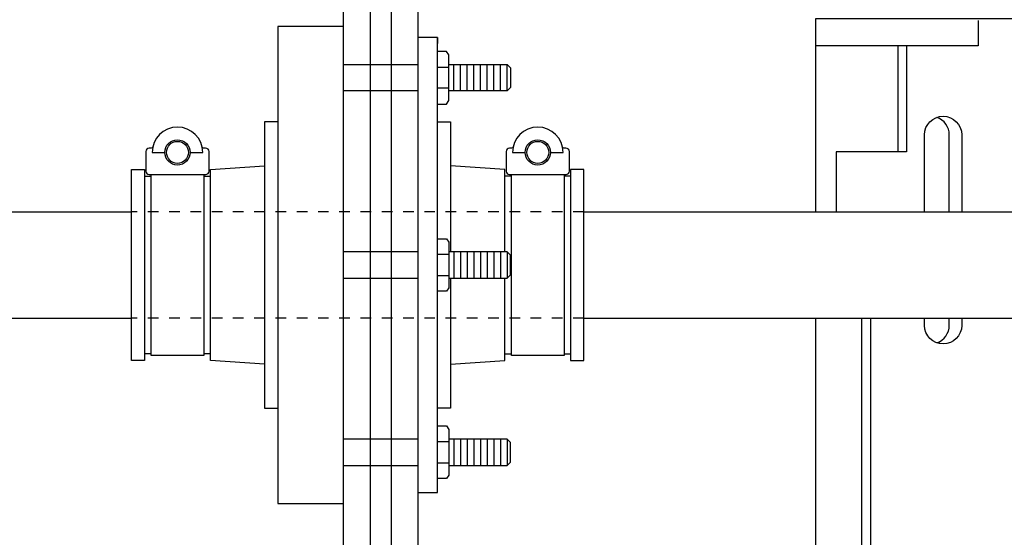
# Model space of a CAD drawing. Extents: x -169 to 6736, y -208 to 3022.
# Tile 210 of 256: x 1500 to 1509, y 932 to 937. Entities that reach past the tile are written whole.
import ezdxf

# ---------------------------------------------------------------- set-up
doc = ezdxf.new("R2010")
doc.units = 0
doc.header["$MEASUREMENT"] = 0
doc.header["$PDSIZE"] = 1
doc.linetypes.add('HIDDEN5', pattern=[0.05, 0.025, -0.025])
doc.layers.get('DEFPOINTS').update_dxf_attribs({"linetype": 'CONTINUOUS'})
for name, color, linetype in [('BOOT-CONDUIT', 1, 'CONTINUOUS'), ('CONDUIT', 2, 'CONTINUOUS'), ('DIM', 3, 'CONTINUOUS'), ('FRP-SUMP', 2, 'CONTINUOUS'), ('PEAGRAVEL-HATCH', 3, 'CONTINUOUS'), ('PROBE', 2, 'CONTINUOUS')]:
    doc.layers.add(name, color=color, linetype=linetype)
doc.styles.add('SIMPLEX', font='simplex')
doc.dimstyles.new('DIM64', dxfattribs={"dimscale": 64, "dimtxt": 0.09375, "dimasz": 0.09375, "dimexe": 0.0625, "dimexo": 0.0625, "dimgap": 0.046875, "dimtad": 1, "dimdec": 4, "dimzin": 3, "dimdsep": 46, "dimlunit": 4, "dimtxsty": 'SIMPLEX', "dimcen": 0, "dimclrd": 256, "dimclre": 256, "dimclrt": 256, "dimadec": 0, "dimazin": 0, "dimtfac": 1, "dimtdec": 4, "dimtmove": 0, "dimatfit": 3, "dimfxl": 1, "dimfrac": 2, "dimtolj": 1, "dimtzin": 0, "dimarcsym": 0})

# ---------------------------------------------------------------- blocks, each defined once
blk = doc.blocks.new('*D109')
at = {"layer": 'DEFPOINTS', "color": 0, "transparency": 16777216}
for p in [(1368.5861, 978.296), (2031.8114, 978.0147), (1368.5861, 700.5233)]:
    blk.add_point(p, dxfattribs=at)
at = {"layer": 'DIM', "lineweight": -2, "transparency": 16777216}
for p, q in [((1368.5861, 974.296), (1368.5861, 696.5233)), ((2031.8114, 974.0147), (2031.8114, 696.5233)), ((2025.8114, 700.5233), (1374.5861, 700.5233))]:
    blk.add_line(p, q, dxfattribs=at)
at = {"layer": 'DIM', "transparency": 16777216}
for points in [[(1374.5861, 701.5233), (1374.5861, 699.5233), (1368.5861, 700.5233)], [(2025.8114, 701.5233), (2025.8114, 699.5233), (2031.8114, 700.5233)]]:
    blk.add_solid(points, dxfattribs=at)
at = {"layer": 'DIM', "transparency": 16777216, "insert": (1700.1988, 708.0947), "char_height": 6, "attachment_point": 5, "style": 'SIMPLEX'}
blk.add_mtext('\\A1;55\'-3 1/4" (F.V. TANK SLAB)', dxfattribs=at)

msp = doc.modelspace()

# ---------------------------------------------------------------- hatches: boundary and pattern name
at = {"layer": 'PEAGRAVEL-HATCH'}
h = msp.add_hatch(dxfattribs=at)
h.set_pattern_fill('AR-SAND', color=256, scale=7.5, style=0)
h.set_pattern_definition([(37.5, (1486.785, 921.773), (-0.4725, 14.451), [0, -11.4, 0, -12.75, 0, -12.1875]), (7.5, (1486.785, 921.773), (13.273, 21.166), [0, -6.15, 0, -10.275, 0, -3.9375]), (327.5, (1477.56, 921.773), (23.356, 0.0424), [0, -3.75, 0, -13.5, 0, -17.625]), (317.5, (1477.56, 921.773), (22.546, 6.583), [0, -1.875, 0, -8.85, 0, -10.125])])
edge = h.paths.add_edge_path()
edge.add_arc((1502.96073, 942.27096), 0.25, 270, 360)
edge.add_line((1503.21073, 942.27096), (1503.21073, 943.80737))
edge.add_line((1503.21073, 943.80737), (1503.07728, 943.80737))
edge.add_arc((1503.07728, 944.05737), 0.25, 180, 270, ccw=False)
edge.add_line((1502.82728, 944.05737), (1502.82728, 944.45572))
edge.add_line((1502.82728, 944.45572), (1502.09075, 945.77096))
edge.add_line((1502.09075, 945.77096), (1486.82413, 945.77096))
edge.add_line((1486.82413, 945.77096), (1486.82413, 921.77328))
edge.add_line((1486.82413, 921.77328), (1503.21073, 921.77328))
edge.add_line((1503.21073, 921.77328), (1503.21073, 922.77328))
edge.add_arc((1502.96073, 922.77328), 0.25, 0, 90)
edge.add_line((1502.96073, 923.02328), (1502.96073, 926.03839))
edge.add_line((1502.96073, 926.03839), (1502.46802, 926.03839))
edge.add_line((1502.46802, 926.03839), (1502.46802, 927.27589))
edge.add_line((1502.46802, 927.27589), (1501.44698, 927.27589))
edge.add_line((1501.44698, 927.27589), (1501.44698, 927.33776))
edge.add_line((1501.44698, 927.33776), (1501.38511, 927.33776))
edge.add_line((1501.38511, 927.33776), (1501.38511, 927.31796))
edge.add_line((1501.38511, 927.31796), (1500.89011, 927.31796))
edge.add_line((1500.89011, 927.31796), (1500.82823, 927.33776))
edge.add_line((1500.82823, 927.33776), (1500.82823, 927.27589))
edge.add_line((1500.82823, 927.27589), (1500.70448, 927.27589))
edge.add_line((1500.70448, 927.27589), (1500.70448, 927.33776))
edge.add_line((1500.70448, 927.33776), (1500.64261, 927.33776))
edge.add_line((1500.64261, 927.33776), (1500.64261, 927.31796))
edge.add_line((1500.64261, 927.31796), (1500.14761, 927.31796))
edge.add_line((1500.14761, 927.31796), (1500.08573, 927.33776))
edge.add_line((1500.08573, 927.33776), (1500.08573, 927.27589))
edge.add_line((1500.08573, 927.27589), (1499.96198, 927.27589))
edge.add_line((1499.96198, 927.27589), (1499.96198, 927.5962))
edge.add_line((1499.96198, 927.5962), (1489.54439, 927.5962))
edge.add_ellipse((1489.57437, 928.1912), major_axis=(0, -0.595), ratio=0.4792007, start_angle=180, end_angle=360, ccw=False)
edge.add_ellipse((1489.57437, 929.3812), major_axis=(0, -0.595), ratio=0.4792007, start_angle=-180, end_angle=0, ccw=False)
edge.add_line((1489.57437, 929.9762), (1499.96198, 929.9762))
edge.add_line((1499.96198, 929.9762), (1499.96198, 930.29651))
edge.add_line((1499.96198, 930.29651), (1500.09811, 930.29651))
edge.add_line((1500.09811, 930.29651), (1500.09811, 930.47011))
edge.add_arc((1500.12964, 930.4704), 0.03154, 90.524935, 180.524935, ccw=False)
edge.add_line((1500.12936, 930.50193), (1500.14798, 930.50193))
edge.add_arc((1500.14798, 930.51756), 0.01563, 269.998281, 347.402966)
edge.add_arc((1500.39511, 930.46233), 0.2376, 12.596713, 167.403307, ccw=False)
edge.add_arc((1500.64261, 930.51399), 0.01563, 179.401642, 294.702336)
edge.add_arc((1500.66057, 930.4704), 0.03154, 0.524935, 111.239353, ccw=False)
edge.add_line((1500.69211, 930.47068), (1500.69211, 930.29651))
edge.add_line((1500.69211, 930.29651), (1500.84061, 930.29651))
edge.add_line((1500.84061, 930.29651), (1500.84061, 930.47011))
edge.add_arc((1500.87215, 930.4704), 0.03154, 90.524935, 180.524935, ccw=False)
edge.add_line((1500.87186, 930.50193), (1500.89048, 930.50193))
edge.add_arc((1500.89048, 930.51756), 0.01563, 269.998281, 347.402966)
edge.add_arc((1501.13761, 930.46233), 0.2376, 12.596713, 167.403307, ccw=False)
edge.add_arc((1501.38511, 930.51399), 0.01562, 179.401642, 294.702336)
edge.add_arc((1501.40307, 930.4704), 0.03154, 0.524935, 111.239353, ccw=False)
edge.add_line((1501.43461, 930.47068), (1501.43461, 930.29651))
edge.add_line((1501.43461, 930.29651), (1502.46802, 930.29651))
edge.add_line((1502.46802, 930.29651), (1502.46802, 931.53401))
edge.add_line((1502.46802, 931.53401), (1502.96073, 931.53401))
edge.add_line((1502.96073, 931.53401), (1502.96073, 932.52282))
edge.add_line((1502.96073, 932.52282), (1502.34198, 932.52282))
edge.add_line((1502.34198, 932.52282), (1502.34198, 933.42001))
edge.add_line((1502.34198, 933.42001), (1502.21823, 933.42001))
edge.add_line((1502.21823, 933.42001), (1502.21823, 933.8329))
edge.add_line((1502.21823, 933.8329), (1501.70759, 933.8686))
edge.add_line((1501.70759, 933.8686), (1501.70759, 933.93048))
edge.add_line((1501.70759, 933.93048), (1501.64571, 933.93048))
edge.add_line((1501.64571, 933.93048), (1501.64571, 933.91464))
edge.add_line((1501.64571, 933.91464), (1501.15071, 933.91464))
edge.add_line((1501.15071, 933.91464), (1501.08884, 933.93048))
edge.add_line((1501.08884, 933.93048), (1501.08884, 933.8686))
edge.add_line((1501.08884, 933.8686), (1500.96509, 933.8686))
edge.add_line((1500.96509, 933.8686), (1500.96509, 934.26579))
edge.add_line((1500.96509, 934.26579), (1489.55488, 934.26579))
edge.add_ellipse((1489.57437, 934.51579), major_axis=(0, -0.25), ratio=0.4792007, start_angle=180, end_angle=360, ccw=False)
edge.add_ellipse((1489.57437, 935.01579), major_axis=(0, 0.25), ratio=0.4792007, start_angle=0, end_angle=180)
edge.add_ellipse((1489.57437, 935.01579), major_axis=(0, 0.25), ratio=0.4792007, start_angle=180, end_angle=360)
edge.add_line((1489.59386, 935.26579), (1500.96509, 935.26579))
edge.add_line((1500.96509, 935.26579), (1500.96509, 935.66298))
edge.add_line((1500.96509, 935.66298), (1501.10121, 935.66298))
edge.add_line((1501.10121, 935.66298), (1501.10121, 935.83262))
edge.add_arc((1501.13275, 935.8329), 0.03154, 90.525794, 180.525794, ccw=False)
edge.add_line((1501.13246, 935.86444), (1501.15171, 935.86444))
edge.add_arc((1501.15171, 935.87929), 0.01485, 270, 347.544043)
edge.add_arc((1501.39821, 935.82484), 0.2376, 12.455772, 167.544151, ccw=False)
edge.add_arc((1501.64505, 935.87536), 0.01485, 177.174659, 296.785729)
edge.add_arc((1501.66367, 935.8329), 0.03154, 0.525422, 112.222818, ccw=False)
edge.add_line((1501.69521, 935.83319), (1501.69521, 935.66211))
edge.add_line((1501.69521, 935.66211), (1502.21823, 935.69869))
edge.add_line((1502.21823, 935.69869), (1502.21823, 936.11157))
edge.add_line((1502.21823, 936.11157), (1502.34198, 936.11157))
edge.add_line((1502.34198, 936.11157), (1502.34198, 937.00876))
edge.add_line((1502.34198, 937.00876), (1502.96073, 937.00876))
edge.add_line((1502.96073, 937.00876), (1502.96073, 942.02096))

# ---------------------------------------------------------------- linework, layer by layer
at = {"layer": 'BOOT-CONDUIT', "color": 7}
for p, q in [((1502.94668, 936.65122), (1503.64668, 936.65122)), ((1503.82963, 936.62686), (1503.93556, 936.62686)), ((1503.98461, 936.40362), (1503.98461, 936.65112)), ((1504.04711, 936.40362), (1504.04711, 936.65112)), ((1504.10961, 936.40362), (1504.10961, 936.65112)), ((1504.17211, 936.40362), (1504.17211, 936.65112)), ((1504.23461, 936.40362), (1504.23461, 936.65112)), ((1504.29711, 936.40362), (1504.29711, 936.65112)), ((1504.35961, 936.40362), (1504.35961, 936.65112)), ((1504.42211, 936.40362), (1504.42211, 936.65112)), ((1504.48461, 936.40362), (1504.48461, 936.65112)), ((1503.93556, 936.42787), (1503.82963, 936.42787)), ((1503.64668, 936.40372), (1502.94668, 936.40372)), ((1503.64668, 934.88944), (1502.94668, 934.88944)), ((1503.93556, 934.86529), (1503.82963, 934.86529)), ((1503.98461, 934.88954), (1503.98461, 934.64204)), ((1504.04711, 934.88954), (1504.04711, 934.64204)), ((1504.10961, 934.88954), (1504.10961, 934.64204)), ((1504.17211, 934.88954), (1504.17211, 934.64204)), ((1504.23461, 934.88954), (1504.23461, 934.64204)), ((1504.29711, 934.88954), (1504.29711, 934.64204)), ((1504.35961, 934.88954), (1504.35961, 934.64204)), ((1504.42211, 934.88954), (1504.42211, 934.64204)), ((1504.48461, 934.88954), (1504.48461, 934.64204)), ((1502.94668, 934.64194), (1503.64668, 934.64194)), ((1503.82963, 934.6663), (1503.93556, 934.6663)), ((1503.64668, 933.12786), (1502.94668, 933.12786)), ((1503.93556, 933.10371), (1503.82963, 933.10371)), ((1503.98461, 933.12797), (1503.98461, 932.88047)), ((1504.04711, 933.12797), (1504.04711, 932.88047)), ((1504.10961, 933.12797), (1504.10961, 932.88047)), ((1504.17211, 933.12797), (1504.17211, 932.88047)), ((1504.23461, 933.12797), (1504.23461, 932.88047)), ((1504.29711, 933.12797), (1504.29711, 932.88047)), ((1504.35961, 933.12797), (1504.35961, 932.88047)), ((1504.42211, 933.12797), (1504.42211, 932.88047)), ((1504.48461, 933.12797), (1504.48461, 932.88047)), ((1502.94668, 932.88036), (1503.64668, 932.88036)), ((1503.82963, 932.90472), (1503.93556, 932.90472))]:
    msp.add_line(p, q, dxfattribs=at)
at = {"layer": 'BOOT-CONDUIT', "linetype": 'Continuous'}
for p, q in [((1501.07478, 935.6011), (1501.13666, 935.6011)), ((1501.63166, 935.6011), (1501.69353, 935.6011)), ((1504.5259, 935.6011), (1504.46402, 935.6011)), ((1505.08277, 935.6011), (1505.0209, 935.6011)), ((1501.13666, 933.93048), (1501.07478, 933.93048)), ((1501.69353, 933.93048), (1501.63166, 933.93048)), ((1504.46402, 933.93048), (1504.5259, 933.93048)), ((1505.0209, 933.93048), (1505.08277, 933.93048))]:
    msp.add_line(p, q, dxfattribs=at)
for points in [[(1502.94668, 932.52282), (1502.94668, 937.00876), (1502.32793, 937.00876), (1502.32793, 932.52282)], [(1500.95103, 933.8686), (1500.95103, 935.66298), (1501.07478, 935.66298), (1501.07478, 935.6011), (1501.07478, 933.93048), (1501.07478, 933.8686)], [(1505.08277, 933.8686), (1505.20652, 933.8686), (1505.20652, 935.66298), (1505.08277, 935.66298), (1505.08277, 935.6011), (1505.08277, 933.93048)]]:
    msp.add_lwpolyline(points, close=True, dxfattribs=at)
at = {"layer": 'BOOT-CONDUIT'}
msp.add_lwpolyline([(1503.82963, 936.90432), (1503.64668, 936.90432), (1503.64668, 932.62752), (1503.82963, 932.62752), (1503.82963, 936.90432), (1503.82963, 936.84888)], dxfattribs=at)
at = {"layer": 'BOOT-CONDUIT', "color": 7}
for points in [[(1503.82963, 936.27988), (1503.91641, 936.27988), (1503.93556, 936.31303), (1503.93556, 936.7417), (1503.91641, 936.77486), (1503.82963, 936.77486)], [(1503.93556, 936.65112), (1504.48461, 936.65112), (1504.51555, 936.62018), (1504.51555, 936.43456), (1504.51283, 936.43184), (1504.48461, 936.40362), (1503.93556, 936.40362)], [(1501.63166, 935.61694), (1501.63166, 933.91464), (1501.13666, 933.91464), (1501.13666, 935.61694)], [(1505.0209, 935.61694), (1505.0209, 933.91464), (1504.5259, 933.91464), (1504.5259, 935.61694)], [(1503.82963, 935.01328), (1503.91641, 935.01328), (1503.93556, 934.98013), (1503.93556, 934.55146), (1503.91641, 934.5183), (1503.82963, 934.5183)], [(1503.93556, 934.64204), (1504.48461, 934.64204), (1504.51555, 934.67298), (1504.51555, 934.8586), (1504.51283, 934.86132), (1504.48461, 934.88954), (1503.93556, 934.88954)], [(1503.82963, 933.25171), (1503.91641, 933.25171), (1503.93556, 933.21855), (1503.93556, 932.78988), (1503.91641, 932.75672), (1503.82963, 932.75672)], [(1503.93556, 932.88047), (1504.48461, 932.88047), (1504.51555, 932.9114), (1504.51555, 933.09703), (1504.51283, 933.09975), (1504.48461, 933.12797), (1503.93556, 933.12797)]]:
    msp.add_lwpolyline(points, dxfattribs=at)
for points in [[(1501.50296, 935.82484), (1501.62176, 935.82484, 1), (1501.14656, 935.82484), (1501.26536, 935.82484)], [(1504.8922, 935.82484), (1505.011, 935.82484, 1), (1504.5358, 935.82484), (1504.6546, 935.82484)], [(1501.15215, 935.87609, -0.3518718), (1501.13765, 935.86444), (1501.11841, 935.86444, 0.4142136), (1501.08716, 935.83262), (1501.08716, 935.64819, 0.4142136), (1501.11899, 935.61694), (1501.64991, 935.61694, 0.4142134), (1501.68116, 935.64877), (1501.68116, 935.83319, 0.4142137), (1501.64933, 935.86444), (1501.63067, 935.86444, -0.351882), (1501.61617, 935.87609)], [(1504.54139, 935.87609, -0.3518718), (1504.52689, 935.86444), (1504.50765, 935.86444, 0.4142136), (1504.4764, 935.83262), (1504.4764, 935.64819, 0.4142136), (1504.50822, 935.61694), (1505.03915, 935.61694, 0.4142134), (1505.0704, 935.64877), (1505.0704, 935.83319, 0.4142137), (1505.03857, 935.86444), (1505.0199, 935.86444, -0.351882), (1505.0054, 935.87609)]]:
    msp.add_lwpolyline(points, format="xyb", dxfattribs=at)
at = {"layer": 'BOOT-CONDUIT', "linetype": 'Continuous'}
for points in [[(1502.32793, 936.11157), (1502.20418, 936.11157), (1502.20418, 933.42001), (1502.32793, 933.42001)], [(1503.82963, 936.11157), (1503.95338, 936.11157), (1503.95338, 934.88954)], [(1502.20418, 933.8329), (1501.69353, 933.8686), (1501.69353, 935.6011), (1501.69353, 935.66298), (1502.20418, 935.69869)], [(1504.46402, 934.88954), (1504.46402, 935.6011), (1504.46402, 935.66298), (1503.95338, 935.69869)], [(1503.95338, 934.64204), (1503.95338, 933.42001), (1503.82963, 933.42001)], [(1503.95338, 933.8329), (1504.46402, 933.8686), (1504.46402, 934.64204)]]:
    msp.add_lwpolyline(points, dxfattribs=at)
at = {"layer": 'BOOT-CONDUIT', "color": 7}
for centre in [(1501.38416, 935.82484), (1504.7734, 935.82484)]:
    msp.add_circle(centre, 0.1188, dxfattribs=at)
at = {"layer": 'BOOT-CONDUIT', "color": 8}
for centre in [(1501.38416, 935.82484), (1504.7734, 935.82484)]:
    msp.add_circle(centre, 0.10296, dxfattribs=at)
at = {"layer": 'CONDUIT'}
for p, q in [((1489.56031, 935.26579), (1500.95103, 935.26579)), ((1505.20652, 935.26579), (1510.90847, 935.26579)), ((1489.56031, 934.26579), (1500.95103, 934.26579)), ((1505.20652, 934.26579), (1510.90847, 934.26579))]:
    msp.add_line(p, q, dxfattribs=at)
at = {"layer": 'CONDUIT', "color": 7, "linetype": 'HIDDEN5'}
for p, q in [((1505.20652, 935.26579), (1500.95103, 935.26579)), ((1505.20652, 934.26579), (1500.95103, 934.26579))]:
    msp.add_line(p, q, dxfattribs=at)
at = {"layer": 'FRP-SUMP'}
msp.add_lwpolyline([(1503.64668, 920.02324), (1503.64668, 922.77324, 0.2216709), (1503.39668, 923.30944), (1503.39668, 941.73473, 0.2216709), (1503.64668, 942.27093), (1503.64668, 944.02093), (1503.89668, 944.02093), (1504.04668, 944.02093), (1504.04668, 944.52093), (1504.79668, 945.77093), (1505.03321, 945.77093), (1504.29668, 944.45569), (1504.29668, 944.05734, -0.4142136), (1504.04668, 943.80734), (1503.89668, 943.80734), (1503.89668, 942.27093, -0.1877632), (1503.64668, 941.62866), (1503.64668, 923.41551, -0.1877632), (1503.89668, 922.77324), (1503.89668, 920.02324), (1503.64668, 920.02324)], format="xyb", close=True, dxfattribs=at)
msp.add_lwpolyline([(1503.19668, 941.83791), (1503.19668, 923.20626, -0.2679492), (1503.44668, 922.77324), (1503.44668, 920.02324), (1503.19668, 920.02324), (1503.19668, 922.77324, 0.4142136), (1502.94668, 923.02324), (1502.94668, 942.02093)], format="xyb", dxfattribs=at)
at = {"layer": 'PROBE'}
msp.add_line((1508.16156, 936.82814), (1508.16156, 935.8294), dxfattribs=at)
at = {"layer": 'PROBE', "color": 7}
for p, q in [((1508.64371, 935.26579), (1508.64371, 935.9895)), ((1508.64371, 934.19816), (1508.64371, 934.26579))]:
    msp.add_line(p, q, dxfattribs=at)
at = {"layer": 'PROBE'}
for points in [[(1509.40743, 935.26579), (1509.40743, 937.07943), (1509.40743, 937.07943), (1507.38592, 937.07943), (1507.38592, 937.07943), (1507.38592, 935.26579)], [(1508.91478, 937.06623), (1508.91478, 936.82814), (1507.38592, 936.82814)], [(1508.24078, 936.82814), (1508.24078, 935.8294), (1507.58061, 935.8294), (1507.58061, 935.26579)], [(1507.38592, 934.26579), (1507.38592, 929.76091)]]:
    msp.add_lwpolyline(points, dxfattribs=at)
at = {"layer": 'PROBE', "color": 7}
for points in [[(1508.41123, 935.26579), (1508.41123, 935.9895, -1), (1508.76142, 935.9895), (1508.76142, 935.26579)], [(1508.76142, 934.26579), (1508.76142, 934.19816, -1), (1508.41123, 934.19816), (1508.41123, 934.26579)], [(1508.76142, 934.26579), (1508.76142, 934.19816, -1), (1508.41123, 934.19816), (1508.41123, 934.26579)], [(1508.52747, 934.03325, 0.3170216), (1508.64371, 934.19816), (1508.64371, 934.26579)]]:
    msp.add_lwpolyline(points, format="xyb", dxfattribs=at)
msp.add_lwpolyline([(1507.90181, 934.26579), (1507.90181, 931.68453), (1507.82295, 931.68453), (1507.82295, 934.26579)], dxfattribs=at)
msp.add_arc((1508.46861, 935.9895), 0.1751, 0, 70.358966, dxfattribs=at)

# ---------------------------------------------------------------- dimensions: what is measured, and where the dimension line sits
at = {"layer": 'DIM'}
dim = msp.add_linear_dim(base=(1368.58612, 700.52328), p1=(2031.81144, 978.01471), p2=(1368.58612, 978.29596), angle=180, text='<> (F.V. TANK SLAB)', dimstyle='DIM64', dxfattribs=at)
dim.commit()
dim.dimension.update_dxf_attribs({"geometry": '*D109', "text_midpoint": (1700.19878, 708.09471)})

doc.saveas('drawing.dxf')
